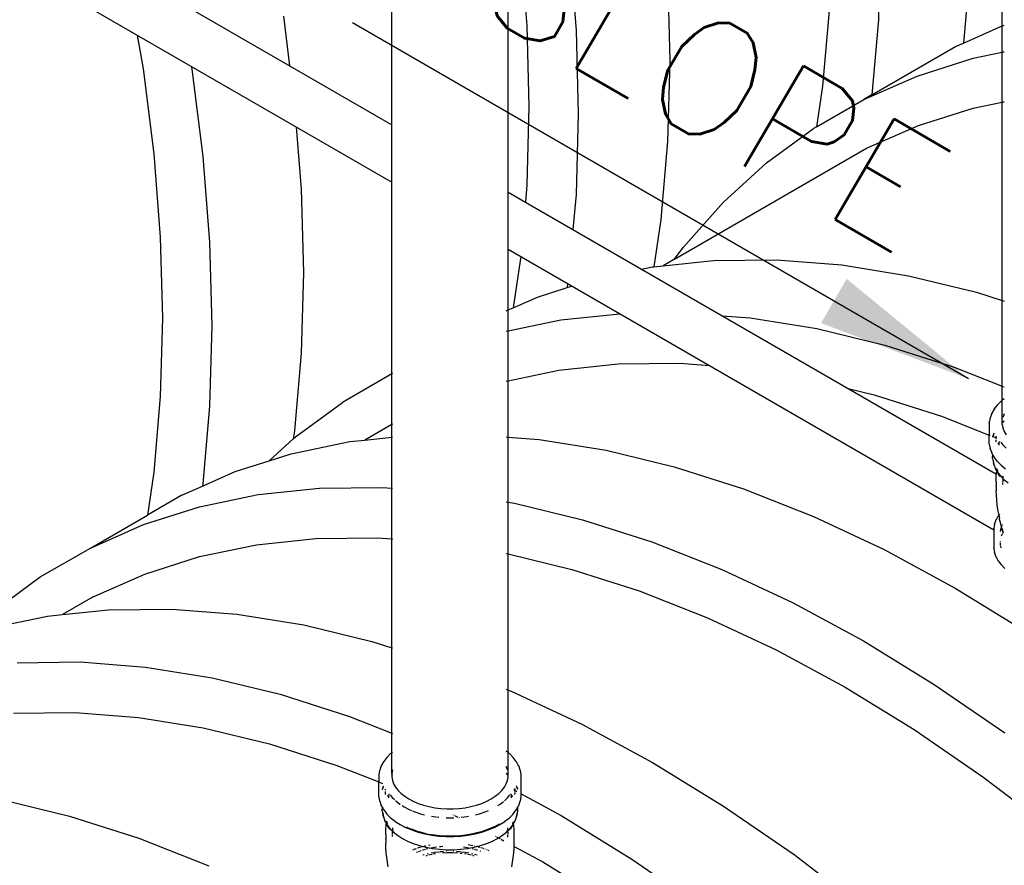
# Model space of a CAD drawing. Extents: x -18027 to -11651, y 1687 to 5059.
# Tile 127 of 170: x -13540 to -13464, y 2808 to 2874. Entities that reach past the tile are written whole.
import ezdxf

# ---------------------------------------------------------------- set-up
doc = ezdxf.new("R2010")
doc.units = 0
doc.header["$MEASUREMENT"] = 0
doc.layers.get('0').update_dxf_attribs({"linetype": 'CONTINUOUS'})
for name, color, linetype in [('PIPING-VENT-ISO', 3, 'CONTINUOUS'), ('TANK', 2, 'CONTINUOUS'), ('TEXT', 3, 'CONTINUOUS')]:
    doc.layers.add(name, color=color, linetype=linetype)
doc.styles.add('SIMPLEX', font='simplex')
doc.dimstyles.new('DIM96', dxfattribs={"dimscale": 96, "dimtxt": 0.125, "dimasz": 0.125, "dimexe": 0.0625, "dimexo": 0.0625, "dimgap": 0.0625, "dimtad": 1, "dimdec": 4, "dimzin": 3, "dimdsep": 46, "dimlunit": 4, "dimtxsty": 'SIMPLEX', "dimcen": 0, "dimdle": 0.0625, "dimclrd": 3, "dimclre": 3, "dimclrt": 3, "dimadec": 0, "dimazin": 0, "dimtfac": 1, "dimtdec": 4, "dimtmove": 2, "dimatfit": 3, "dimfxl": 1, "dimfrac": 2, "dimtolj": 1, "dimtzin": 0, "dimarcsym": 0})

# ---------------------------------------------------------------- blocks, each defined once
blk = doc.blocks.new('12-14 TANKS')
for p, q in [((46.368, 5.282), (46.368, 25.701)), ((22.813, -8.143), (22.813, 12.101)), ((27.307, -5.674), (27.307, 12.071)), ((27.773, 8.507), (28.024, 5.299)), ((29.664, 8.405), (29.922, 5.106)), ((41.675, 8.63), (41.589, 5.517)), ((45.125, 7.558), (44.872, 4.623)), ((33.457, 7.147), (33.543, 3.935)), ((39.691, 5.883), (39.44, 2.963)), ((18.629, 5.654), (18.871, 3.743)), ((41.589, 5.517), (41.341, 2.626)), ((28.024, 5.299), (28.107, 2.174)), ((29.922, 5.106), (30.008, 1.894)), ((44.872, 4.623), (46.368, 5.282)), ((46.368, 4.273), (46.368, 5.282)), ((46.393, 5.293), (46.442, 5.315)), ((12.986, 4.933), (13.214, 3.623)), ((44.563, 4.487), (44.872, 4.623)), ((41.341, 2.626), (44.563, 4.487)), ((45.248, 4.041), (46.368, 4.273)), ((46.368, 2.346), (46.368, 4.273)), ((46.393, 4.278), (46.442, 4.288)), ((33.543, 3.935), (33.457, 0.822)), ((43.083, 3.351), (45.248, 4.041)), ((13.214, 3.623), (13.631, 0.343)), ((15.073, 3.728), (15.093, 3.613)), ((15.093, 3.613), (15.522, 0.24)), ((41.028, 2.446), (43.083, 3.351)), ((39.44, 2.963), (39.206, 1.394)), ((39.206, 1.394), (41.028, 2.446)), ((41.341, 2.626), (41.028, 2.446)), ((45.243, 2.113), (46.368, 2.346)), ((46.368, -5.305), (46.368, 2.346)), ((46.393, 2.351), (46.442, 2.361)), ((28.107, 2.174), (28.024, -0.853)), ((43.137, 1.442), (45.243, 2.113)), ((30.008, 1.894), (29.922, -1.219)), ((19.127, 1.387), (19.315, -1.018)), ((37.278, 0), (39.09, 1.327)), ((39.206, 1.394), (39.09, 1.327)), ((41.137, 0.561), (43.137, 1.442)), ((33.457, 0.822), (33.199, -2.179)), ((33.723, -3.719), (41.137, 0.561)), ((13.631, 0.343), (13.882, -2.866)), ((15.522, 0.24), (15.78, -3.059)), ((35.598, -1.531), (37.278, 0)), ((19.315, -1.018), (19.401, -4.23)), ((28.024, -0.853), (27.968, -1.508)), ((29.922, -1.219), (29.806, -2.569)), ((34.058, -3.259), (35.598, -1.531)), ((33.199, -2.179), (32.927, -4.011)), ((13.882, -2.866), (13.965, -5.991)), ((15.78, -3.059), (15.866, -6.271)), ((33.723, -3.719), (34.058, -3.259)), ((27.773, -3.773), (27.503, -5.588)), ((27.787, -3.612), (27.773, -3.773)), ((33.723, -3.719), (33.283, -3.973)), ((33.283, -3.973), (35.222, -3.769)), ((35.222, -3.769), (37.661, -3.742)), ((37.661, -3.742), (40.174, -3.937)), ((32.46, -4.102), (32.866, -4.017)), ((32.866, -4.017), (32.927, -4.011)), ((32.927, -4.011), (33.283, -3.973)), ((40.174, -3.937), (42.749, -4.353)), ((19.401, -4.23), (19.315, -7.343)), ((42.749, -4.353), (45.378, -4.989)), ((28.439, -5.175), (29.576, -4.814)), ((29.599, -4.658), (29.576, -4.814)), ((29.576, -4.814), (29.764, -4.754)), ((27.503, -5.588), (28.439, -5.175)), ((45.378, -4.989), (46.368, -5.305)), ((46.368, -8.615), (46.368, -5.305)), ((46.393, -5.313), (46.442, -5.329)), ((27.233, -5.707), (27.282, -5.685)), ((27.307, -5.674), (27.503, -5.588)), ((27.307, -6.478), (27.307, -5.674)), ((13.965, -5.991), (13.882, -9.018)), ((27.307, -6.478), (29.331, -6.059)), ((29.331, -6.059), (31.608, -5.818)), ((35.566, -5.895), (36.638, -5.978)), ((36.638, -5.978), (39.214, -6.394)), ((15.866, -6.271), (15.78, -9.384)), ((39.214, -6.394), (41.843, -7.03)), ((27.233, -6.494), (27.282, -6.483)), ((27.307, -8.405), (27.307, -6.478)), ((41.843, -7.03), (44.514, -7.883)), ((19.315, -7.343), (19.057, -10.344)), ((29.263, -7.999), (31.555, -7.757)), ((31.555, -7.757), (33.927, -7.731)), ((33.927, -7.731), (35.076, -7.821)), ((44.514, -7.883), (46.368, -8.615)), ((22.813, -8.143), (20.914, -9.239)), ((22.837, -8.129), (22.813, -8.143)), ((22.813, -10.091), (22.813, -8.143)), ((27.307, -8.405), (29.263, -7.999)), ((27.233, -8.42), (27.282, -8.41)), ((27.307, -10.58), (27.307, -8.405)), ((40.426, -8.701), (41.432, -8.944)), ((46.368, -9.158), (46.368, -8.615)), ((46.393, -8.624), (46.442, -8.644)), ((13.882, -9.018), (13.631, -11.938)), ((41.432, -8.944), (44.031, -9.774)), ((46.442, -9.1), (46.393, -9.138)), ((15.78, -9.384), (15.522, -12.385)), ((19.104, -10.565), (20.914, -9.239)), ((46.055, -9.501), (46.06, -9.493)), ((46.176, -9.342), (46.06, -9.493)), ((46.176, -9.342), (46.182, -9.335)), ((46.325, -9.192), (46.182, -9.335)), ((46.368, -9.158), (46.325, -9.192)), ((46.368, -10.089), (46.368, -9.158)), ((44.031, -9.774), (45.869, -10.499)), ((45.9, -9.839), (45.87, -10.004)), ((45.9, -9.839), (45.902, -9.83)), ((45.962, -9.667), (45.902, -9.83)), ((45.962, -9.667), (45.966, -9.658)), ((46.055, -9.501), (45.966, -9.658)), ((46.442, -9.685), (46.393, -9.818)), ((22.813, -10.091), (21.769, -10.693)), ((22.837, -10.076), (22.813, -10.091)), ((22.813, -10.583), (22.813, -10.091)), ((45.869, -10.014), (45.87, -10.004)), ((45.869, -10.014), (45.869, -10.499)), ((46.368, -10.089), (46.393, -10.224)), ((46.442, -9.96), (46.393, -9.998)), ((46.442, -9.963), (46.393, -10.012)), ((46.393, -9.999), (46.393, -9.998)), ((46.393, -10.224), (46.442, -10.357)), ((46.442, -9.959), (46.442, -9.96)), ((19.057, -10.344), (19.012, -10.649)), ((19.012, -10.649), (19.104, -10.565)), ((21.769, -10.693), (22.813, -10.583)), ((22.813, -10.583), (22.837, -10.58)), ((22.813, -12.547), (22.813, -10.583)), ((27.233, -10.574), (27.282, -10.578)), ((27.307, -10.58), (28.507, -10.673)), ((27.307, -13.092), (27.307, -10.58)), ((45.869, -10.499), (45.899, -10.511)), ((45.869, -10.844), (45.869, -10.499)), ((45.978, -10.542), (45.986, -10.545)), ((45.996, -10.549), (46.008, -10.554)), ((46.001, -10.572), (45.999, -10.579)), ((45.999, -10.58), (46.002, -10.573)), ((46.008, -10.554), (46.004, -10.563)), ((46.005, -10.565), (46.009, -10.554)), ((46.022, -10.515), (46.008, -10.554)), ((46.008, -10.554), (46.009, -10.554)), ((46.009, -10.554), (46.023, -10.517)), ((46.009, -10.554), (46.054, -10.572)), ((46.038, -10.471), (46.027, -10.501)), ((46.028, -10.502), (46.039, -10.472)), ((46.049, -10.441), (46.044, -10.456)), ((46.045, -10.457), (46.051, -10.441)), ((46.056, -10.429), (46.049, -10.441)), ((46.051, -10.441), (46.057, -10.43)), ((46.071, -10.579), (46.119, -10.598)), ((46.119, -10.542), (46.119, -10.596)), ((46.127, -10.555), (46.119, -10.596)), ((46.119, -10.596), (46.119, -10.598)), ((46.119, -10.598), (46.119, -10.647)), ((46.119, -10.598), (46.153, -10.611)), ((46.442, -10.357), (46.515, -10.487)), ((18.085, -11.493), (19.012, -10.649)), ((18.935, -11.223), (21.199, -10.753)), ((21.199, -10.753), (21.769, -10.693)), ((28.507, -10.673), (31.082, -11.089)), ((45.87, -10.854), (45.869, -10.844)), ((45.87, -10.854), (45.9, -11.019)), ((46.119, -10.685), (46.119, -10.747)), ((46.119, -10.747), (46.122, -10.763)), ((46.233, -10.801), (46.201, -10.843)), ((46.276, -10.745), (46.241, -10.791)), ((46.244, -10.79), (46.244, -10.795)), ((46.244, -10.812), (46.244, -10.887)), ((46.309, -10.777), (46.388, -10.881)), ((46.388, -10.881), (46.519, -11.012)), ((18.085, -11.493), (18.935, -11.223)), ((31.082, -11.089), (33.711, -11.725)), ((45.902, -11.029), (45.9, -11.019)), ((45.902, -11.029), (45.962, -11.191)), ((45.966, -11.2), (45.962, -11.191)), ((45.966, -11.2), (45.994, -11.25)), ((45.994, -11.234), (45.994, -11.25)), ((45.994, -11.25), (45.994, -11.328)), ((45.994, -11.25), (46.023, -11.3)), ((45.995, -11.353), (45.994, -11.328)), ((45.997, -11.378), (45.995, -11.353)), ((46, -11.403), (45.997, -11.378)), ((46.024, -11.288), (46.023, -11.297)), ((46.023, -11.3), (46.023, -11.297)), ((46.023, -11.3), (46.055, -11.358)), ((46.06, -11.366), (46.055, -11.358)), ((46.06, -11.366), (46.176, -11.517)), ((16.772, -11.911), (18.085, -11.493)), ((33.711, -11.725), (36.383, -12.578)), ((46, -11.403), (46.029, -11.561)), ((46.019, -11.464), (46.019, -11.465)), ((46.019, -11.477), (46.019, -11.465)), ((46.019, -11.477), (46.047, -11.633)), ((46.033, -11.585), (46.029, -11.561)), ((46.04, -11.609), (46.033, -11.585)), ((46.047, -11.633), (46.04, -11.609)), ((46.047, -11.633), (46.104, -11.787)), ((46.182, -11.523), (46.176, -11.517)), ((46.182, -11.523), (46.325, -11.666)), ((46.325, -11.666), (46.493, -11.8)), ((13.631, -11.938), (13.385, -13.586)), ((15.51, -12.468), (16.772, -11.911)), ((46.112, -11.809), (46.104, -11.787)), ((46.104, -11.787), (46.16, -11.887)), ((46.122, -11.832), (46.112, -11.809)), ((46.133, -11.853), (46.122, -11.832)), ((46.133, -11.853), (46.159, -11.899)), ((46.135, -12.312), (46.141, -12.128)), ((46.141, -12.128), (46.154, -11.945)), ((46.154, -11.945), (46.159, -11.899)), ((46.159, -11.899), (46.16, -11.887)), ((46.159, -11.899), (46.216, -12.001)), ((46.16, -11.887), (46.166, -11.827)), ((46.16, -11.887), (46.188, -11.936)), ((46.167, -11.819), (46.169, -11.798)), ((46.172, -11.806), (46.171, -11.8)), ((46.174, -11.829), (46.172, -11.806)), ((46.172, -11.806), (46.176, -11.826)), ((46.176, -11.806), (46.176, -11.826)), ((46.176, -11.826), (46.176, -11.83)), ((46.176, -11.83), (46.177, -11.832)), ((46.176, -11.853), (46.176, -11.858)), ((46.188, -11.903), (46.181, -11.878)), ((46.181, -11.878), (46.19, -11.904)), ((46.182, -11.861), (46.19, -11.904)), ((46.194, -11.928), (46.188, -11.903)), ((46.188, -11.936), (46.202, -11.956)), ((46.19, -11.904), (46.194, -11.928)), ((46.19, -11.904), (46.205, -11.945)), ((46.214, -11.978), (46.202, -11.956)), ((46.202, -11.956), (46.215, -11.971)), ((46.225, -12.001), (46.214, -11.978)), ((46.214, -11.978), (46.222, -11.99)), ((46.215, -11.971), (46.222, -11.99)), ((46.215, -11.971), (46.298, -12.08)), ((46.228, -12.021), (46.216, -12.001)), ((46.222, -11.99), (46.225, -12.001)), ((46.222, -11.99), (46.283, -12.099)), ((46.234, -12.024), (46.225, -12.001)), ((46.241, -12.041), (46.228, -12.021)), ((46.255, -12.06), (46.241, -12.041)), ((46.27, -12.079), (46.255, -12.06)), ((46.283, -12.099), (46.27, -12.079)), ((46.298, -12.08), (46.391, -12.172)), ((46.396, -12.081), (46.391, -12.147)), ((46.391, -12.147), (46.391, -12.156)), ((14.718, -12.816), (15.51, -12.468)), ((15.522, -12.385), (15.51, -12.468)), ((20.02, -12.546), (22.459, -12.519)), ((22.459, -12.519), (22.813, -12.547)), ((46.135, -12.312), (46.135, -12.462)), ((46.135, -12.496), (46.135, -12.462)), ((46.135, -12.496), (46.135, -12.646)), ((46.388, -12.261), (46.385, -12.326)), ((46.385, -12.326), (46.385, -12.331)), ((46.385, -12.355), (46.385, -12.412)), ((46.391, -12.172), (46.388, -12.25)), ((46.391, -12.172), (46.434, -12.216)), ((46.434, -12.216), (46.594, -12.343)), ((14.718, -12.816), (13.385, -13.586)), ((15.399, -13.264), (17.663, -12.795)), ((17.663, -12.795), (20.02, -12.546)), ((22.813, -12.547), (22.837, -12.549)), ((22.813, -14.51), (22.813, -12.547)), ((36.383, -12.578), (39.086, -13.645)), ((46.142, -12.83), (46.135, -12.646)), ((46.155, -13.013), (46.142, -12.83)), ((13.236, -13.953), (15.399, -13.264)), ((27.233, -13.08), (27.282, -13.088)), ((27.307, -13.092), (27.547, -13.131)), ((27.307, -15.086), (27.307, -13.092)), ((27.547, -13.131), (30.175, -13.766)), ((46.175, -13.195), (46.155, -13.013)), ((46.201, -13.377), (46.175, -13.195)), ((11.183, -14.858), (13.385, -13.586)), ((39.086, -13.645), (41.812, -14.921)), ((46.215, -13.619), (46.132, -13.767)), ((46.233, -13.558), (46.201, -13.377)), ((46.215, -13.619), (46.22, -13.611)), ((46.239, -13.587), (46.22, -13.611)), ((46.233, -13.558), (46.239, -13.587)), ((46.239, -13.587), (46.259, -13.702)), ((46.264, -13.554), (46.247, -13.576)), ((11.183, -14.858), (13.236, -13.953)), ((30.175, -13.766), (32.847, -14.619)), ((46.07, -13.937), (46.041, -14.092)), ((46.07, -13.937), (46.072, -13.928)), ((46.128, -13.775), (46.072, -13.928)), ((46.128, -13.775), (46.132, -13.767)), ((46.27, -13.757), (46.259, -13.702)), ((46.298, -13.88), (46.27, -13.757)), ((46.338, -14.039), (46.298, -13.88)), ((46.338, -14.039), (46.317, -14.098)), ((46.348, -14.013), (46.338, -14.039)), ((46.342, -14.056), (46.338, -14.039)), ((46.393, -14.23), (46.342, -14.056)), ((46.367, -13.96), (46.363, -13.97)), ((46.368, -13.959), (46.367, -13.96)), ((46.368, -13.965), (46.367, -13.96)), ((46.37, -13.955), (46.368, -13.959)), ((46.368, -13.969), (46.368, -13.965)), ((46.368, -13.969), (46.368, -13.979)), ((46.371, -13.949), (46.37, -13.955)), ((46.372, -13.951), (46.37, -13.955)), ((46.041, -14.102), (46.041, -14.092)), ((46.041, -14.102), (46.041, -14.87)), ((46.317, -14.098), (46.295, -14.217)), ((46.354, -14.355), (46.334, -14.407)), ((46.367, -14.318), (46.36, -14.337)), ((46.373, -14.307), (46.367, -14.318)), ((46.369, -14.1), (46.393, -14.23)), ((46.408, -14.246), (46.38, -14.295)), ((15.393, -15.192), (17.596, -14.735)), ((17.596, -14.735), (19.887, -14.494)), ((19.887, -14.494), (22.26, -14.467)), ((22.26, -14.467), (22.813, -14.51)), ((22.813, -14.51), (22.837, -14.512)), ((22.813, -18.707), (22.813, -14.51)), ((32.847, -14.619), (35.551, -15.686)), ((46.291, -14.609), (46.291, -14.629)), ((46.291, -14.668), (46.291, -14.736)), ((46.291, -14.736), (46.294, -14.75)), ((46.298, -14.774), (46.311, -14.847)), ((9.247, -15.975), (11.183, -14.858)), ((13.29, -15.862), (15.393, -15.192)), ((27.233, -15.068), (27.282, -15.08)), ((27.307, -15.086), (29.765, -15.681)), ((27.307, -20.336), (27.307, -15.086)), ((41.812, -14.921), (44.548, -16.401)), ((46.041, -14.88), (46.041, -14.87)), ((46.041, -14.88), (46.07, -15.035)), ((46.072, -15.045), (46.07, -15.035)), ((46.072, -15.045), (46.128, -15.197)), ((46.132, -15.206), (46.128, -15.197)), ((46.132, -15.206), (46.215, -15.354)), ((46.22, -15.361), (46.215, -15.354)), ((46.22, -15.361), (46.329, -15.503)), ((46.335, -15.51), (46.329, -15.503)), ((46.335, -15.51), (46.469, -15.644)), ((11.292, -16.742), (13.29, -15.862)), ((29.765, -15.681), (32.363, -16.51)), ((35.551, -15.686), (38.276, -16.962)), ((7.437, -17.301), (9.247, -15.975)), ((32.363, -16.51), (34.993, -17.547)), ((44.548, -16.401), (47.284, -18.08)), ((11.292, -16.742), (10.102, -17.429)), ((38.276, -16.962), (41.012, -18.442)), ((9.532, -17.489), (10.102, -17.429)), ((10.102, -17.429), (11.888, -17.241)), ((11.888, -17.241), (14.327, -17.214)), ((14.327, -17.214), (16.839, -17.409)), ((16.839, -17.409), (19.415, -17.825)), ((7.267, -17.959), (9.532, -17.489)), ((19.415, -17.825), (22.044, -18.461)), ((34.993, -17.547), (37.644, -18.788)), ((22.044, -18.461), (22.813, -18.707)), ((41.012, -18.442), (43.748, -20.121)), ((22.813, -18.707), (22.837, -18.715)), ((22.813, -22), (22.813, -18.707)), ((37.644, -18.788), (40.305, -20.228)), ((8.352, -19.282), (10.791, -19.255)), ((10.791, -19.255), (13.304, -19.45)), ((13.304, -19.45), (15.879, -19.867)), ((15.879, -19.867), (18.508, -20.503)), ((43.748, -20.121), (46.474, -21.992)), ((18.508, -20.503), (21.18, -21.355)), ((27.233, -20.307), (27.282, -20.327)), ((27.307, -20.336), (27.419, -20.381)), ((27.307, -22.758), (27.307, -20.336)), ((27.419, -20.381), (30.144, -21.657)), ((40.305, -20.228), (42.966, -21.861)), ((8.22, -21.23), (10.592, -21.204)), ((10.592, -21.204), (13.036, -21.393)), ((13.036, -21.393), (15.541, -21.798)), ((21.18, -21.355), (22.813, -22)), ((15.541, -21.798), (18.098, -22.417)), ((22.813, -22), (22.837, -22.009)), ((22.813, -22.758), (22.813, -22)), ((30.144, -21.657), (32.88, -23.137)), ((42.966, -21.861), (45.617, -23.681)), ((18.098, -22.417), (20.696, -23.246)), ((22.77, -22.792), (22.627, -22.935)), ((22.813, -22.758), (22.77, -22.792)), ((22.837, -22.738), (22.813, -22.758)), ((22.813, -23.553), (22.813, -22.758)), ((27.282, -22.738), (27.233, -22.699)), ((27.35, -22.792), (27.307, -22.758)), ((27.307, -23.689), (27.307, -22.758)), ((27.493, -22.935), (27.35, -22.792)), ((22.499, -23.101), (22.41, -23.258)), ((22.499, -23.101), (22.504, -23.093)), ((22.621, -22.942), (22.504, -23.093)), ((22.621, -22.942), (22.627, -22.935)), ((27.499, -22.942), (27.493, -22.935)), ((27.615, -23.093), (27.499, -22.942)), ((27.62, -23.101), (27.615, -23.093)), ((27.709, -23.258), (27.62, -23.101)), ((32.88, -23.137), (35.617, -24.816)), ((20.696, -23.246), (22.314, -23.884)), ((22.344, -23.439), (22.314, -23.604)), ((22.344, -23.439), (22.347, -23.429)), ((22.407, -23.267), (22.347, -23.429)), ((22.407, -23.267), (22.41, -23.258)), ((22.837, -23.418), (22.813, -23.553)), ((22.813, -23.553), (22.813, -23.621)), ((27.282, -23.418), (27.233, -23.285)), ((27.713, -23.267), (27.709, -23.258)), ((27.773, -23.429), (27.713, -23.267)), ((27.775, -23.439), (27.773, -23.429)), ((27.805, -23.604), (27.775, -23.439)), ((22.314, -23.614), (22.314, -23.604)), ((22.314, -23.614), (22.314, -23.884)), ((22.314, -23.884), (22.452, -23.939)), ((22.314, -24.444), (22.314, -23.884)), ((22.832, -23.602), (22.813, -23.621)), ((22.813, -23.623), (22.833, -23.602)), ((22.833, -23.616), (22.813, -23.642)), ((22.813, -23.621), (22.813, -23.623)), ((22.813, -23.623), (22.813, -23.642)), ((22.813, -23.642), (22.813, -23.689)), ((22.813, -23.689), (22.837, -23.824)), ((22.833, -23.602), (22.832, -23.602)), ((22.833, -23.602), (22.837, -23.599)), ((22.837, -23.611), (22.833, -23.616)), ((22.837, -23.598), (22.837, -23.599)), ((22.837, -23.824), (22.886, -23.957)), ((27.233, -23.56), (27.233, -23.559)), ((27.282, -23.598), (27.233, -23.56)), ((27.282, -23.611), (27.233, -23.562)), ((27.233, -23.957), (27.282, -23.824)), ((27.282, -23.598), (27.282, -23.599)), ((27.282, -23.824), (27.307, -23.689)), ((27.806, -23.614), (27.805, -23.604)), ((27.806, -24.346), (27.806, -23.614)), ((45.617, -23.681), (48.247, -25.68)), ((22.457, -24.141), (22.443, -24.179)), ((22.444, -24.18), (22.458, -24.143)), ((22.477, -24.086), (22.461, -24.129)), ((22.462, -24.13), (22.478, -24.087)), ((22.494, -24.041), (22.483, -24.071)), ((22.484, -24.072), (22.495, -24.042)), ((22.564, -24.166), (22.564, -24.195)), ((22.568, -24.173), (22.564, -24.195)), ((22.564, -24.195), (22.564, -24.206)), ((22.564, -24.246), (22.564, -24.32)), ((22.886, -23.957), (22.959, -24.086)), ((22.959, -24.086), (23.055, -24.211)), ((23.055, -24.211), (23.173, -24.328)), ((26.947, -24.328), (27.065, -24.211)), ((27.065, -24.211), (27.16, -24.086)), ((27.16, -24.086), (27.233, -23.957)), ((27.523, -24.192), (27.556, -24.21)), ((27.556, -24.195), (27.548, -24.155)), ((27.556, -24.142), (27.556, -24.166)), ((27.556, -24.175), (27.556, -24.195)), ((27.556, -24.21), (27.556, -24.195)), ((27.556, -24.226), (27.556, -24.21)), ((27.556, -24.21), (27.564, -24.215)), ((27.556, -24.246), (27.556, -24.266)), ((27.556, -24.285), (27.556, -24.347)), ((27.575, -24.221), (27.586, -24.227)), ((27.596, -24.232), (27.635, -24.253)), ((27.618, -24.03), (27.624, -24.041)), ((27.625, -24.04), (27.619, -24.029)), ((27.624, -24.041), (27.625, -24.042)), ((27.63, -24.057), (27.641, -24.087)), ((27.642, -24.086), (27.631, -24.056)), ((27.647, -24.102), (27.666, -24.154)), ((27.667, -24.153), (27.648, -24.101)), ((27.67, -24.164), (27.676, -24.18)), ((27.676, -24.179), (27.671, -24.163)), ((7.748, -24.562), (10.376, -25.197)), ((22.314, -24.454), (22.314, -24.444)), ((22.314, -24.454), (22.344, -24.619)), ((22.347, -24.629), (22.344, -24.619)), ((22.347, -24.629), (22.407, -24.791)), ((22.564, -24.335), (22.564, -24.347)), ((22.564, -24.347), (22.567, -24.363)), ((22.657, -24.428), (22.64, -24.449)), ((22.693, -24.381), (22.663, -24.419)), ((22.689, -24.39), (22.689, -24.445)), ((22.689, -24.46), (22.689, -24.497)), ((22.721, -24.345), (22.7, -24.371)), ((22.753, -24.377), (22.833, -24.481)), ((22.833, -24.481), (22.916, -24.564)), ((22.962, -24.61), (22.964, -24.611)), ((22.964, -24.611), (23.118, -24.734)), ((23.173, -24.328), (23.311, -24.438)), ((23.311, -24.438), (23.469, -24.539)), ((23.469, -24.539), (23.644, -24.63)), ((23.644, -24.63), (23.834, -24.71)), ((26.285, -24.71), (26.476, -24.63)), ((26.476, -24.63), (26.651, -24.539)), ((26.651, -24.539), (26.808, -24.438)), ((26.808, -24.438), (26.947, -24.328)), ((27.002, -24.734), (27.125, -24.636)), ((27.157, -24.61), (27.287, -24.481)), ((27.287, -24.481), (27.366, -24.377)), ((27.427, -24.381), (27.399, -24.345)), ((27.431, -24.474), (27.431, -24.394)), ((27.431, -24.497), (27.431, -24.487)), ((27.469, -24.436), (27.434, -24.391)), ((27.479, -24.449), (27.474, -24.443)), ((27.553, -24.363), (27.556, -24.347)), ((27.713, -24.791), (27.773, -24.629)), ((27.773, -24.629), (27.775, -24.619)), ((27.775, -24.619), (27.805, -24.454)), ((27.776, -24.329), (27.806, -24.346)), ((27.805, -24.454), (27.806, -24.444)), ((27.806, -24.444), (27.806, -24.346)), ((27.806, -24.346), (29.345, -25.178)), ((22.41, -24.8), (22.407, -24.791)), ((22.41, -24.8), (22.438, -24.85)), ((22.438, -24.842), (22.438, -24.85)), ((22.438, -24.85), (22.438, -24.928)), ((22.438, -24.85), (22.467, -24.9)), ((22.439, -24.953), (22.438, -24.928)), ((22.441, -24.978), (22.439, -24.953)), ((22.445, -25.003), (22.441, -24.978)), ((22.445, -25.003), (22.473, -25.16)), ((22.463, -25.064), (22.463, -25.065)), ((22.463, -25.076), (22.463, -25.065)), ((22.468, -24.894), (22.467, -24.897)), ((22.467, -24.9), (22.467, -24.897)), ((22.467, -24.9), (22.499, -24.958)), ((22.504, -24.965), (22.499, -24.958)), ((22.504, -24.965), (22.621, -25.117)), ((23.118, -24.734), (23.139, -24.747)), ((23.218, -24.798), (23.293, -24.846)), ((23.293, -24.846), (23.487, -24.947)), ((23.487, -24.947), (23.57, -24.982)), ((23.607, -24.997), (23.699, -25.036)), ((23.699, -25.036), (23.925, -25.111)), ((23.834, -24.71), (24.038, -24.778)), ((24.038, -24.778), (24.253, -24.834)), ((24.253, -24.834), (24.477, -24.876)), ((24.477, -24.876), (24.708, -24.904)), ((24.708, -24.904), (24.942, -24.918)), ((24.942, -24.918), (25.177, -24.918)), ((25.177, -24.918), (25.412, -24.904)), ((25.412, -24.904), (25.642, -24.876)), ((25.642, -24.876), (25.866, -24.834)), ((25.866, -24.834), (26.081, -24.778)), ((26.081, -24.778), (26.285, -24.71)), ((26.194, -25.111), (26.421, -25.036)), ((26.421, -25.036), (26.55, -24.982)), ((26.902, -24.798), (27.002, -24.734)), ((27.499, -25.117), (27.615, -24.965)), ((27.615, -24.965), (27.62, -24.958)), ((27.62, -24.958), (27.652, -24.9)), ((27.646, -25.16), (27.675, -25.003)), ((27.652, -24.897), (27.651, -24.888)), ((27.652, -24.9), (27.681, -24.85)), ((27.652, -24.897), (27.652, -24.9)), ((27.675, -25.003), (27.678, -24.978)), ((27.678, -24.978), (27.68, -24.953)), ((27.68, -24.953), (27.681, -24.928)), ((27.681, -24.85), (27.709, -24.8)), ((27.681, -24.85), (27.681, -24.834)), ((27.681, -24.928), (27.681, -24.85)), ((27.709, -24.8), (27.713, -24.791)), ((35.617, -24.816), (38.342, -26.687)), ((10.376, -25.197), (13.048, -26.05)), ((22.463, -25.076), (22.492, -25.233)), ((22.478, -25.185), (22.473, -25.16)), ((22.484, -25.209), (22.478, -25.185)), ((22.492, -25.233), (22.484, -25.209)), ((22.492, -25.233), (22.548, -25.386)), ((22.557, -25.409), (22.548, -25.386)), ((22.548, -25.386), (22.604, -25.486)), ((22.567, -25.431), (22.557, -25.409)), ((22.578, -25.453), (22.567, -25.431)), ((22.578, -25.453), (22.603, -25.498)), ((22.604, -25.486), (22.608, -25.453)), ((22.609, -25.437), (22.614, -25.397)), ((22.616, -25.406), (22.615, -25.4)), ((22.619, -25.432), (22.616, -25.406)), ((22.616, -25.406), (22.62, -25.426)), ((22.62, -25.458), (22.619, -25.432)), ((22.62, -25.406), (22.62, -25.426)), ((22.62, -25.426), (22.62, -25.458)), ((22.62, -25.426), (22.634, -25.503)), ((22.627, -25.123), (22.621, -25.117)), ((22.627, -25.123), (22.77, -25.266)), ((22.77, -25.266), (22.938, -25.399)), ((22.944, -25.404), (22.938, -25.399)), ((22.944, -25.404), (23.135, -25.526)), ((23.925, -25.111), (24.076, -25.15)), ((24.349, -25.207), (24.413, -25.219)), ((24.413, -25.219), (24.63, -25.246)), ((24.916, -25.266), (24.929, -25.266)), ((24.929, -25.266), (25.191, -25.266)), ((25.181, -25.152), (25.198, -25.16)), ((25.191, -25.266), (25.204, -25.266)), ((25.234, -25.177), (25.368, -25.239)), ((25.411, -25.26), (25.431, -25.269)), ((25.49, -25.246), (25.707, -25.219)), ((25.707, -25.219), (25.77, -25.207)), ((26.043, -25.15), (26.194, -25.111)), ((26.985, -25.526), (27.176, -25.404)), ((27.176, -25.404), (27.182, -25.399)), ((27.182, -25.399), (27.35, -25.266)), ((27.35, -25.266), (27.493, -25.123)), ((27.485, -25.503), (27.498, -25.432)), ((27.493, -25.123), (27.499, -25.117)), ((27.499, -25.458), (27.499, -25.43)), ((27.499, -25.458), (27.5, -25.432)), ((27.5, -25.432), (27.501, -25.428)), ((27.513, -25.466), (27.508, -25.419)), ((27.515, -25.487), (27.571, -25.386)), ((27.516, -25.498), (27.542, -25.453)), ((27.542, -25.453), (27.553, -25.431)), ((27.553, -25.431), (27.563, -25.409)), ((27.563, -25.409), (27.571, -25.386)), ((27.571, -25.386), (27.628, -25.233)), ((27.628, -25.233), (27.652, -25.1)), ((27.628, -25.233), (27.635, -25.209)), ((27.635, -25.209), (27.642, -25.185)), ((27.642, -25.185), (27.646, -25.16)), ((29.345, -25.178), (32.081, -26.857)), ((22.58, -25.912), (22.586, -25.728)), ((22.586, -25.728), (22.598, -25.545)), ((22.598, -25.545), (22.603, -25.498)), ((22.603, -25.498), (22.604, -25.486)), ((22.603, -25.498), (22.661, -25.601)), ((22.604, -25.486), (22.632, -25.536)), ((22.633, -25.503), (22.625, -25.478)), ((22.625, -25.478), (22.634, -25.503)), ((22.632, -25.536), (22.647, -25.556)), ((22.634, -25.509), (22.633, -25.503)), ((22.634, -25.503), (22.636, -25.511)), ((22.634, -25.503), (22.638, -25.514)), ((22.659, -25.578), (22.647, -25.556)), ((22.647, -25.556), (22.659, -25.571)), ((22.649, -25.544), (22.659, -25.571)), ((22.659, -25.571), (22.743, -25.679)), ((22.659, -25.571), (22.666, -25.59)), ((22.67, -25.6), (22.659, -25.578)), ((22.659, -25.578), (22.666, -25.59)), ((22.673, -25.621), (22.661, -25.601)), ((22.666, -25.59), (22.67, -25.6)), ((22.666, -25.59), (22.728, -25.699)), ((22.679, -25.624), (22.67, -25.6)), ((22.686, -25.641), (22.673, -25.621)), ((22.7, -25.659), (22.686, -25.641)), ((22.714, -25.679), (22.7, -25.659)), ((22.728, -25.699), (22.714, -25.679)), ((22.743, -25.679), (22.835, -25.771)), ((22.834, -25.814), (22.833, -25.836)), ((22.835, -25.771), (22.834, -25.806)), ((22.836, -25.747), (22.835, -25.771)), ((22.835, -25.771), (22.879, -25.815)), ((22.838, -25.721), (22.836, -25.747)), ((22.842, -25.658), (22.839, -25.702)), ((22.879, -25.815), (23.039, -25.942)), ((23.135, -25.526), (23.346, -25.636)), ((23.352, -25.639), (23.346, -25.636)), ((23.352, -25.639), (23.582, -25.735)), ((23.385, -25.627), (23.388, -25.629)), ((23.388, -25.629), (23.562, -25.701)), ((23.562, -25.693), (23.624, -25.719)), ((23.613, -25.723), (23.562, -25.701)), ((23.582, -25.735), (23.828, -25.817)), ((23.613, -25.723), (23.854, -25.804)), ((23.624, -25.719), (23.812, -25.782)), ((23.828, -25.817), (24.087, -25.884)), ((23.854, -25.796), (23.863, -25.799)), ((23.854, -25.804), (24.075, -25.861)), ((23.863, -25.799), (24.075, -25.853)), ((26.005, -25.864), (26.257, -25.799)), ((26.032, -25.884), (26.292, -25.817)), ((26.038, -25.862), (26.266, -25.804)), ((26.257, -25.799), (26.265, -25.796)), ((26.266, -25.804), (26.406, -25.757)), ((26.292, -25.817), (26.538, -25.735)), ((26.308, -25.782), (26.397, -25.752)), ((26.39, -25.748), (26.397, -25.752)), ((26.397, -25.752), (26.496, -25.719)), ((26.397, -25.752), (26.406, -25.757)), ((26.406, -25.757), (26.506, -25.723)), ((26.406, -25.757), (26.41, -25.759)), ((26.496, -25.719), (26.717, -25.626)), ((26.506, -25.723), (26.557, -25.702)), ((26.538, -25.735), (26.767, -25.639)), ((26.731, -25.629), (26.557, -25.702)), ((26.717, -25.626), (26.719, -25.625)), ((26.719, -25.625), (26.726, -25.622)), ((26.735, -25.627), (26.731, -25.629)), ((26.735, -25.627), (26.937, -25.521)), ((26.767, -25.639), (26.773, -25.636)), ((26.773, -25.636), (26.985, -25.526)), ((26.938, -25.522), (26.937, -25.521)), ((26.938, -25.522), (26.961, -25.506)), ((26.961, -25.506), (26.969, -25.502)), ((27.081, -25.942), (27.24, -25.815)), ((27.24, -25.815), (27.284, -25.771)), ((27.278, -25.658), (27.283, -25.739)), ((27.284, -25.771), (27.377, -25.679)), ((27.284, -25.756), (27.284, -25.771)), ((27.284, -25.771), (27.286, -25.829)), ((27.377, -25.679), (27.46, -25.571)), ((27.392, -25.699), (27.453, -25.59)), ((27.392, -25.699), (27.405, -25.679)), ((27.405, -25.679), (27.42, -25.659)), ((27.42, -25.659), (27.434, -25.641)), ((27.434, -25.641), (27.447, -25.621)), ((27.441, -25.624), (27.45, -25.6)), ((27.447, -25.621), (27.459, -25.601)), ((27.45, -25.6), (27.46, -25.578)), ((27.45, -25.6), (27.453, -25.59)), ((27.453, -25.59), (27.46, -25.571)), ((27.453, -25.59), (27.46, -25.578)), ((27.459, -25.601), (27.516, -25.498)), ((27.46, -25.571), (27.47, -25.544)), ((27.46, -25.578), (27.473, -25.556)), ((27.46, -25.571), (27.473, -25.556)), ((27.473, -25.556), (27.487, -25.536)), ((27.481, -25.514), (27.485, -25.503)), ((27.484, -25.511), (27.485, -25.503)), ((27.485, -25.503), (27.494, -25.478)), ((27.485, -25.509), (27.487, -25.503)), ((27.487, -25.503), (27.494, -25.478)), ((27.487, -25.536), (27.515, -25.487)), ((27.515, -25.487), (27.514, -25.478)), ((27.516, -25.498), (27.516, -25.493)), ((27.521, -25.545), (27.516, -25.498)), ((27.534, -25.728), (27.521, -25.545)), ((27.54, -25.912), (27.534, -25.728)), ((13.048, -26.05), (15.752, -27.117)), ((22.58, -25.912), (22.58, -26.062)), ((22.58, -26.096), (22.58, -26.062)), ((22.58, -26.096), (22.58, -26.246)), ((22.831, -25.91), (22.83, -25.926)), ((22.83, -25.926), (22.83, -25.982)), ((22.833, -25.842), (22.831, -25.891)), ((23.039, -25.942), (23.221, -26.059)), ((23.221, -26.059), (23.423, -26.164)), ((23.423, -26.164), (23.644, -26.257)), ((24.081, -25.862), (24.093, -25.864)), ((24.087, -25.884), (24.357, -25.935)), ((24.108, -25.869), (24.093, -25.864)), ((24.108, -25.869), (24.372, -25.919)), ((24.348, -25.907), (24.377, -25.913)), ((24.357, -25.935), (24.635, -25.969)), ((24.372, -25.919), (24.644, -25.952)), ((24.377, -25.913), (24.647, -25.946)), ((24.635, -25.969), (24.918, -25.986)), ((24.644, -25.952), (24.921, -25.969)), ((24.647, -25.946), (24.922, -25.963)), ((24.918, -25.986), (25.202, -25.986)), ((24.921, -25.969), (25.199, -25.969)), ((24.922, -25.963), (25.198, -25.963)), ((25.198, -25.963), (25.472, -25.946)), ((25.199, -25.969), (25.475, -25.952)), ((25.202, -25.986), (25.484, -25.969)), ((25.472, -25.946), (25.742, -25.913)), ((25.475, -25.952), (25.747, -25.919)), ((25.484, -25.969), (25.762, -25.935)), ((25.742, -25.913), (26.005, -25.864)), ((25.747, -25.919), (25.77, -25.914)), ((25.762, -25.935), (26.032, -25.884)), ((26.038, -25.862), (26.027, -25.864)), ((26.476, -26.257), (26.696, -26.164)), ((26.696, -26.164), (26.898, -26.059)), ((26.81, -25.975), (26.833, -25.988)), ((26.855, -26), (26.876, -26.011)), ((26.896, -26.022), (26.929, -26.04)), ((26.898, -26.059), (26.929, -26.04)), ((26.929, -26.04), (27.081, -25.942)), ((26.929, -26.04), (26.943, -26.047)), ((26.955, -26.054), (26.967, -26.06)), ((26.977, -26.066), (27.001, -26.079)), ((27.006, -26.082), (27.009, -26.083)), ((27.028, -26.094), (27.084, -26.124)), ((27.101, -26.133), (27.136, -26.152)), ((27.287, -25.842), (27.289, -25.91)), ((27.289, -26.011), (27.289, -25.931)), ((27.54, -26.062), (27.54, -25.912)), ((27.54, -26.096), (27.54, -26.062)), ((27.54, -26.246), (27.54, -26.096)), ((22.587, -26.429), (22.58, -26.246)), ((22.6, -26.613), (22.587, -26.429)), ((23.639, -26.504), (23.609, -26.516)), ((23.644, -26.257), (23.879, -26.335)), ((23.676, -26.489), (23.668, -26.492)), ((23.697, -26.481), (23.676, -26.489)), ((23.756, -26.462), (23.722, -26.473)), ((23.795, -26.588), (23.759, -26.603)), ((23.889, -26.417), (23.809, -26.444)), ((23.866, -26.563), (23.83, -26.575)), ((23.879, -26.335), (24.04, -26.377)), ((23.943, -26.537), (23.9, -26.552)), ((23.906, -26.412), (23.901, -26.413)), ((23.911, -26.41), (23.906, -26.412)), ((24.005, -26.386), (23.94, -26.403)), ((24.022, -26.511), (23.997, -26.519)), ((24.059, -26.502), (24.022, -26.511)), ((24.041, -26.377), (24.04, -26.377)), ((24.041, -26.377), (24.128, -26.399)), ((24.123, -26.356), (24.079, -26.367)), ((24.112, -26.488), (24.087, -26.494)), ((24.128, -26.399), (24.332, -26.438)), ((24.199, -26.465), (24.136, -26.482)), ((24.297, -26.321), (24.233, -26.333)), ((24.332, -26.438), (24.282, -26.447)), ((24.468, -26.412), (24.332, -26.438)), ((24.332, -26.438), (24.387, -26.448)), ((24.387, -26.448), (24.653, -26.48)), ((24.637, -26.588), (24.457, -26.61)), ((24.539, -26.403), (24.468, -26.412)), ((24.702, -26.383), (24.649, -26.39)), ((24.653, -26.48), (24.924, -26.497)), ((24.696, -26.581), (24.665, -26.584)), ((24.812, -26.574), (24.696, -26.581)), ((24.786, -26.378), (24.702, -26.383)), ((24.924, -26.497), (25.196, -26.497)), ((24.933, -26.566), (24.926, -26.567)), ((25.194, -26.567), (25.186, -26.566)), ((25.196, -26.497), (25.467, -26.48)), ((25.424, -26.581), (25.308, -26.574)), ((25.454, -26.584), (25.424, -26.581)), ((25.467, -26.48), (25.733, -26.448)), ((25.662, -26.61), (25.483, -26.588)), ((25.652, -26.412), (25.58, -26.403)), ((25.787, -26.438), (25.652, -26.412)), ((25.733, -26.448), (25.787, -26.438)), ((25.947, -26.345), (25.756, -26.309)), ((25.787, -26.438), (25.992, -26.399)), ((25.837, -26.447), (25.787, -26.438)), ((25.973, -26.479), (25.92, -26.465)), ((25.992, -26.399), (26.078, -26.377)), ((26, -26.357), (25.997, -26.356)), ((26.033, -26.494), (26.008, -26.488)), ((26.098, -26.511), (26.061, -26.502)), ((26.078, -26.377), (26.24, -26.335)), ((26.114, -26.386), (26.078, -26.377)), ((26.122, -26.519), (26.098, -26.511)), ((26.208, -26.41), (26.148, -26.395)), ((26.23, -26.417), (26.218, -26.413)), ((26.253, -26.563), (26.219, -26.552)), ((26.24, -26.335), (26.476, -26.257)), ((26.31, -26.444), (26.248, -26.423)), ((26.364, -26.462), (26.336, -26.453)), ((26.423, -26.481), (26.398, -26.473)), ((26.51, -26.516), (26.48, -26.504)), ((26.575, -26.543), (26.542, -26.53)), ((27.512, -26.356), (27.535, -26.368)), ((27.52, -26.613), (27.533, -26.429)), ((27.533, -26.429), (27.535, -26.368)), ((27.535, -26.368), (27.54, -26.246)), ((27.535, -26.368), (28.638, -26.964)), ((22.619, -26.795), (22.6, -26.613)), ((22.645, -26.977), (22.619, -26.795)), ((24.062, -26.695), (24.008, -26.709)), ((24.184, -26.727), (24.132, -26.741)), ((24.213, -26.656), (24.183, -26.664)), ((24.289, -26.7), (24.245, -26.712)), ((24.369, -26.686), (24.289, -26.7)), ((24.42, -26.617), (24.331, -26.634)), ((24.502, -26.661), (24.425, -26.675)), ((24.457, -26.61), (24.44, -26.613)), ((24.672, -26.64), (24.664, -26.641)), ((24.947, -26.62), (24.778, -26.63)), ((25.172, -26.62), (24.947, -26.62)), ((25.341, -26.63), (25.172, -26.62)), ((25.534, -26.65), (25.447, -26.64)), ((25.694, -26.675), (25.618, -26.661)), ((25.789, -26.634), (25.662, -26.61)), ((25.83, -26.7), (25.751, -26.686)), ((25.875, -26.712), (25.83, -26.7)), ((25.936, -26.664), (25.906, -26.656)), ((25.988, -26.741), (25.935, -26.727)), ((26.111, -26.709), (26.006, -26.682)), ((26.396, -26.618), (26.392, -26.616)), ((27.474, -26.977), (27.5, -26.795)), ((27.5, -26.795), (27.52, -26.613)), ((28.638, -26.964), (31.299, -28.597)), ((32.081, -26.857), (34.806, -28.728)), ((38.342, -26.687), (41.046, -28.743)), ((22.678, -27.158), (22.645, -26.977)), ((27.442, -27.158), (27.474, -26.977))]:
    blk.add_line(p, q)

msp = doc.modelspace()

# ---------------------------------------------------------------- linework, layer by layer
at = {"layer": 'PIPING-VENT-ISO'}
for p, q in [((-13542.044, 2883.461, 0), (-13511.116, 2865.604, 0)), ((-13542.044, 2879.044, 0), (-13511.116, 2861.187, 0)), ((-13502.128, 2860.415, 0), (-13464.442, 2838.657, 0)), ((-13502.128, 2855.998, 0), (-13464.66, 2834.366, 0))]:
    msp.add_line(p, q, dxfattribs=at)

# ---------------------------------------------------------------- block references
at = {"layer": 'TANK', "xscale": 2, "yscale": 2, "zscale": 2}
msp.add_blockref('12-14 TANKS', (-13556.742, 2862.668), dxfattribs=at)

# ---------------------------------------------------------------- texts
at = {"layer": 'TEXT', "style": 'SIMPLEX'}
msp.add_text('SLOPE', height=8.9998, rotation=329.73847, dxfattribs=at).set_placement((-13504.875, 2874.622))

# ---------------------------------------------------------------- leaders
at = {"layer": 'TEXT'}
msp.add_leader([(-13466.605, 2846.013), (-13514.147, 2873.461)], dimstyle='DIM96', dxfattribs=at)

doc.saveas('drawing.dxf')
